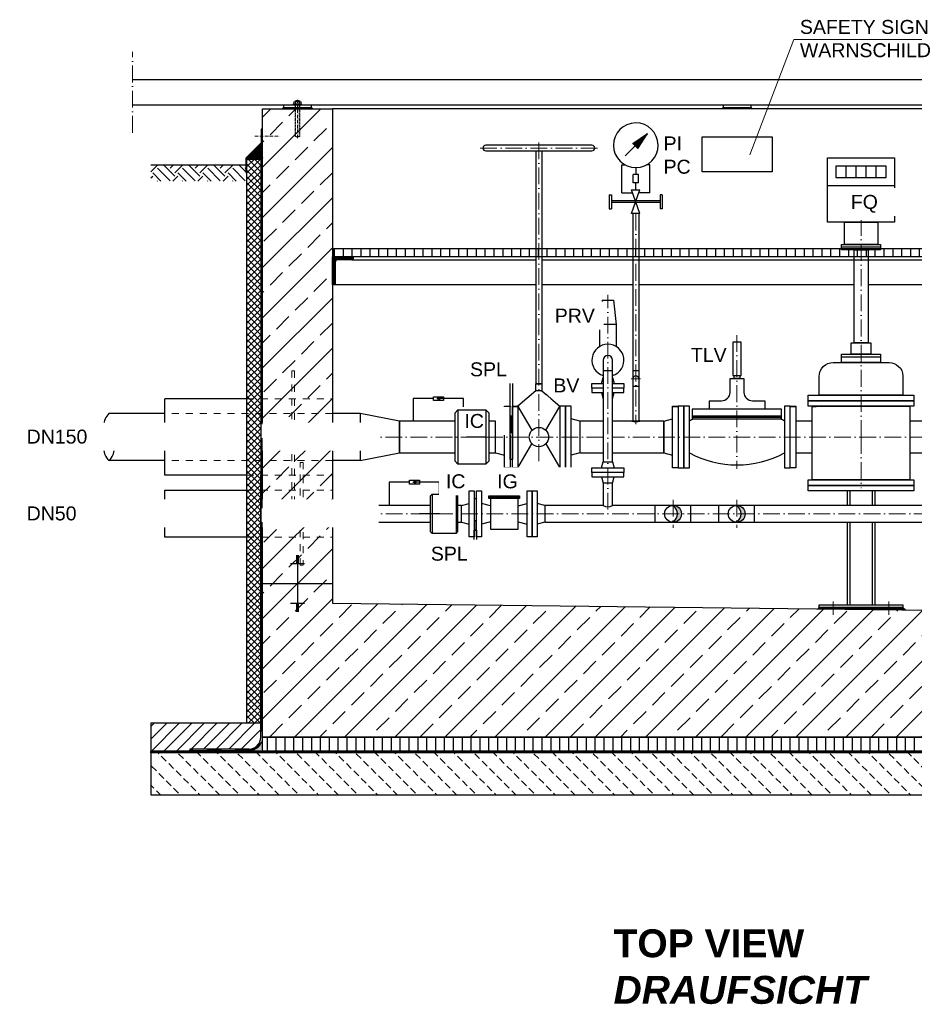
# Model space of a CAD drawing. Header units: millimetres. Extents: x 3814 to 923545, y -36595 to -4911.
# Tile 32 of 54: x 22687 to 25892, y -30260 to -26733. Entities that reach past the tile are written whole.
import ezdxf

# ---------------------------------------------------------------- set-up
doc = ezdxf.new("R2010")
doc.units = ezdxf.units.MM
doc.linetypes.add('ACAD_ISO10W100', pattern=[18, 12, -3, 0, -3])
doc.linetypes.add('JIS_02_1.0', pattern=[2, 1, -1])
for name, color, linetype, lineweight in [('Beschriftung', 7, 'Continuous', 9), ('P------T2', 7, 'Continuous', 18), ('P-DABDICHTUNG', 7, 'Continuous', 18)]:
    doc.layers.add(name, color=color, linetype=linetype, lineweight=lineweight)
doc.layers.add('P-MU050ENTL', color=7, linetype='Continuous')
doc.layers.add('P-MU150AUSL', color=7, linetype='Continuous')
doc.styles.add('LBB3.5M1000', font='isocp.shx', dxfattribs={"height": 3.5})

msp = doc.modelspace()

# ---------------------------------------------------------------- hatches: boundary and pattern name
at = {"lineweight": 0}
h = msp.add_hatch(dxfattribs=at)
h.set_pattern_fill('ANSI33', color=256, scale=20)
h.set_pattern_definition([(45, (9170.66, -28178.08), (-89.8026, 89.8026), []), (45, (9260.46, -28178.08), (-89.8026, 89.8026), [63.5, -31.75])])
h.paths.add_polyline_path([(26957.09009, -27908.08302), (26707.09009, -27908.08302), (26707.09009, -27053.08302), (26957.09009, -27053.08302)])
h.paths.add_polyline_path([(23807.09009, -28091.58302), (23557.09009, -28091.58302), (23557.09009, -27053.08302), (23807.09009, -27053.08302)])
h.paths.add_polyline_path([(23557.09009, -28091.58302), (23807.09009, -28091.58302), (23807.09009, -28823.08302), (26357.09009, -28853.08302), (26357.09009, -29053.08302), (26707.09009, -29053.08302), (26707.09009, -27908.08302), (26957.09009, -27908.08302), (26957.09009, -29303.08302), (23557.09009, -29303.08302)])
at = {"lineweight": 5}
h = msp.add_hatch(dxfattribs=at)
h.set_pattern_fill('ANSI36', color=256, angle=90)
h.set_pattern_definition([(135, (8553.8945, -27204.583), (-6.1739261, 1.683798), [7.9375, -1.5875, 0, -1.5875])])
h.paths.add_polyline_path([(23557.09009, -27176.58302), (23501.09009, -27232.58302), (23551.09009, -27232.58302), (23557.09009, -27232.58302)])
h = msp.add_hatch()
h.set_pattern_fill('EARTH', color=256, scale=10, angle=45)
h.set_pattern_definition([(45, (1779.82, -27282.22), (7e-15, 89.80256), [63.5, -63.5]), (45, (1762.98, -27265.38), (7e-15, 89.80256), [63.5, -63.5]), (45, (1746.14, -27248.545), (7e-15, 89.80256), [63.5, -63.5]), (135, (1746.14, -27237.32), (-89.80256, 7e-15), [63.5, -63.5]), (135, (1762.98, -27220.48), (-89.80256, 7e-15), [63.5, -63.5]), (135, (1779.82, -27203.644), (-89.80256, 7e-15), [63.5, -63.5])])
h.paths.add_polyline_path([(23157.09009, -27311.35868), (23157.09009, -27253.08302), (23497.13266, -27253.08302), (23497.13266, -27311.35868)])
h = msp.add_hatch()
h.set_pattern_fill('ANSI31', color=256, scale=10, angle=45)
h.set_pattern_definition([(90, (-76514.854, 10766.695), (-31.75, 5e-15), [])])
h.paths.add_polyline_path([(26531.24009, -27583.08302), (26531.24009, -27553.08302), (26702.09009, -27553.08302), (26702.09009, -27583.08302)])
h.paths.add_polyline_path([(26531.24009, -27553.08302), (26531.24009, -27583.08302), (23812.09009, -27583.08302), (23812.09009, -27553.08302)])
at = {"lineweight": 9}
h = msp.add_hatch(dxfattribs=at)
h.set_pattern_fill('ANSI31', color=256)
h.set_pattern_definition([(45, (-74914.854, 10766.6947), (-2.24506403, 2.24506403), [])])
edge = h.paths.add_edge_path()
edge.add_line((23807.09009, -27683.08302), (23807.09009, -27583.08302))
edge.add_line((23807.09009, -27583.08302), (23882.09009, -27583.08302))
edge.add_line((23882.09009, -27583.08302), (23882.09009, -27588.08302))
edge.add_arc((23877.09009, -27588.08302), 5, 270, 360, ccw=False)
edge.add_line((23877.09009, -27593.08302), (23827.09009, -27593.08302))
edge.add_arc((23827.09009, -27603.08302), 10, 450, 540)
edge.add_line((23817.09009, -27603.08302), (23817.09009, -27678.08302))
edge.add_arc((23812.09009, -27678.08302), 5, 270, 360, ccw=False)
edge.add_line((23812.09009, -27683.08302), (23807.09009, -27683.08302))
h = msp.add_hatch(color=256)
h.dxf.hatch_style = 1
h.paths.add_polyline_path([(23135.06813, -28228.08302), (23084.03017, -28257.5498), (23084.03017, -28198.61624)])
h = msp.add_hatch(color=256)
h.dxf.hatch_style = 1
h.paths.add_polyline_path([(23084.03017, -28503.08302), (23135.06813, -28473.61624), (23135.06813, -28532.5498)])
h = msp.add_hatch(color=256)
h.dxf.hatch_style = 1
h.paths.add_polyline_path([(25027.59009, -28472.93302, -0.4142135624), (25057.74009, -28503.08302), (25043.10225, -28503.08302, 0.2421638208)])
h.paths.add_polyline_path([(25043.10225, -28503.08302), (25057.74009, -28503.08302, -0.4142135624), (25027.59009, -28533.23302, 0.2421638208)])
h = msp.add_hatch(color=256)
h.dxf.hatch_style = 1
h.paths.add_polyline_path([(25255.59009, -28472.93302, -0.4142135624), (25285.74009, -28503.08302), (25271.10225, -28503.08302, 0.2421638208)])
h.paths.add_polyline_path([(25271.10225, -28503.08302), (25285.74009, -28503.08302, -0.4142135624), (25255.59009, -28533.23302, 0.2421638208)])
at = {"lineweight": 5}
h = msp.add_hatch(dxfattribs=at)
h.set_pattern_fill('NET3', color=256)
h.set_pattern_definition([(0, (8724.7737, -28842.9685), (0, 3.175), []), (60, (8724.7737, -28842.9685), (-2.74963066, 1.5875), []), (120, (8724.7737, -28842.9685), (-2.74963066, -1.5875), [])])
h.paths.add_polyline_path([(25551.04857, -28838.70713), (25851.04857, -28838.70713), (25859.5713, -28847.22986), (25546.21242, -28843.54328)])
h = msp.add_hatch()
h.set_pattern_fill('ANSI31', color=256, scale=10)
h.set_pattern_definition([(45, (27160.09, -29303.083), (-22.45064, 22.45064), [])])
edge = h.paths.add_edge_path()
edge.add_line((23296.71496, -29345.439), (23296.71496, -29353.08302))
edge.add_line((23296.71496, -29353.08302), (23157.09009, -29353.08302))
edge.add_line((23157.09009, -29353.08302), (23157.09009, -29253.08302))
edge.add_line((23157.09009, -29253.08302), (23551.09009, -29253.08302))
edge.add_line((23551.09009, -29253.08302), (23551.09009, -29303.08302))
edge.add_arc((23508.73411, -29303.08302), 42.35598, 270, 360, ccw=False)
edge.add_line((23508.73411, -29345.439), (23296.71496, -29345.439))
at = {"lineweight": 0}
h = msp.add_hatch(dxfattribs=at)
h.set_pattern_fill('AR-CONC', color=256, scale=0.48356)
h.set_pattern_definition([(50, (27039.2623, -29328.083), (3.4683817, -0.303444), [0.36267, -3.989368]), (355, (27039.2623, -29328.083), (-0.6709456, 3.6372986), [0.290136, -3.1914945]), (100.45144, (27039.5513, -29328.1083), (2.797436, 3.3338545), [0.308222, -3.3904412]), (46.1842, (27039.2623, -29327.116), (5.16075, -0.8003847), [0.544005, -5.984052]), (96.63564, (27039.6923, -29327.1826), (4.519649, 4.710446), [0.462333, -5.085665]), (351.18416, (27039.2623, -29327.116), (4.519649, 4.710446), [0.435204, -4.787242]), (21, (27039.7458, -29327.3577), (2.8864024, -1.946903), [0.36267, -3.989368]), (326, (27039.746, -29327.3577), (1.176575, 3.506534), [0.290136, -3.1914945]), (71.45144, (27039.9864, -29327.52), (4.0629775, 1.559631), [0.308222, -3.3904412]), (37.5, (27039.2623, -29328.083), (0.05880017, 1.6097408), [0, -3.1528098, 0, -3.2398505, 0, -3.2035835]), (7.5, (27039.2623, -29328.083), (1.2720985, 1.9072164), [0, -1.8471984, 0, -3.0802758, 0, -1.2209884]), (327.5, (27038.1839, -29328.083), (2.5813506, -0.1090663), [0, -1.2088994, 0, -3.7717663, 0, -5.0048437]), (317.5, (27037.7004, -29328.083), (2.8200537, 0.4840674), [0, -1.5715693, 0, -2.5048397, 0, -3.5541644])])
edge = h.paths.add_edge_path()
edge.add_line((23482.79102, -29353.08302), (23508.73411, -29351.439))
edge.add_arc((23508.73411, -29303.08302), 48.35598, 270, 360)
edge.add_line((23557.09009, -29303.08302), (23557.09009, -29353.08302))
edge.add_line((23557.09009, -29353.08302), (23482.79102, -29353.08302))
h = msp.add_hatch()
h.set_pattern_fill('ANSI31', color=256, scale=10, angle=45)
h.set_pattern_definition([(90, (25257.09, -29328.083), (-31.75, 5e-15), [])])
h.paths.add_polyline_path([(23557.09009, -29303.08302), (26957.09009, -29303.08302), (26957.09009, -29353.08302), (23557.09009, -29353.08302)])
h = msp.add_hatch(dxfattribs=at)
h.set_pattern_fill('BETON_UNBEWEHRT', color=256, scale=200, angle=90, pattern_type=2)
h.set_pattern_definition([(135, (-7379.054, -29273.73), (-35.35534, -35.35534), [25, -12.5])])
h.paths.add_polyline_path([(27357.09009, -29359.08302), (23157.09009, -29359.08302), (23157.09009, -29509.08302), (27357.09009, -29509.08302)])
at = {"layer": 'P-DABDICHTUNG'}
h = msp.add_hatch(dxfattribs=at)
h.set_pattern_fill('PLAST', scale=6, angle=90, style=0)
h.set_pattern_definition([(90, (12331.0047, -30652.6505), (-1.5, 9e-17), []), (90, (12330.8172, -30652.6505), (-1.5, 9e-17), []), (90, (12330.6297, -30652.6505), (-1.5, 9e-17), [])])
h.paths.add_polyline_path([(23296.71496, -29353.08302), (23296.71496, -29351.439), (23356.22207, -29351.439), (23356.22207, -29353.08302)])
at = {"layer": 'P-MU050ENTL', "linetype": 'Continuous', "ltscale": 10}
h = msp.add_hatch(color=256, dxfattribs=at)
h.dxf.hatch_style = 1
h.paths.add_polyline_path([(24182.77961, -28090.64509), (24190.54171, -28086.16364), (24190.54171, -28095.12653)])
h = msp.add_hatch(color=256, dxfattribs=at)
h.dxf.hatch_style = 1
h.paths.add_polyline_path([(24096.77961, -28389.96148), (24104.54171, -28385.48004), (24104.54171, -28394.44293)])

# ---------------------------------------------------------------- linework, layer by layer
at = {"linetype": 'ACAD_ISO10W100', "lineweight": 18, "ltscale": 5}
for p, q in [((23091.55626, -27138.08302), (23091.55626, -26848.08302)), ((24757.09009, -27193.08302), (24337.09009, -27193.08302)), ((25701.09009, -28228.08302), (25701.09009, -27451.497)), ((24777.74009, -28228.08302), (22955.09538, -28228.08302)), ((26655.766, -28228.08302), (24811.44009, -28228.08302)), ((25701.09009, -28228.08302), (25701.09009, -28411.08302)), ((26491.09009, -28503.08302), (22955.09538, -28503.08302)), ((25601.04857, -28817.04626), (25601.04857, -28864.88047)), ((25801.04857, -28817.04626), (25801.04857, -28864.88047))]:
    msp.add_line(p, q, dxfattribs=at)
for p, q in [((23091.55626, -26948.08302), (27017.09009, -26948.08302)), ((23091.55626, -27038.08302), (27017.09009, -27038.08302)), ((23632.09009, -27038.08302), (23632.09009, -27048.08302)), ((23732.09009, -27048.08302), (23732.09009, -27038.08302)), ((25207.09009, -27038.08302), (25207.09009, -27048.08302)), ((25307.09009, -27048.08302), (25307.09009, -27038.08302)), ((23632.09009, -27048.08302), (23627.09009, -27053.08302)), ((23632.09009, -27048.08302), (23732.09009, -27048.08302)), ((23732.09009, -27048.08302), (23737.09009, -27053.08302)), ((26707.09009, -27053.08302), (23807.09009, -27053.08302)), ((25207.09009, -27048.08302), (25202.09009, -27053.08302)), ((25207.09009, -27048.08302), (25307.09009, -27048.08302)), ((25307.09009, -27048.08302), (25312.09009, -27053.08302)), ((23501.09009, -27232.58302), (23557.09009, -27176.58302)), ((23157.09009, -27253.08302), (23497.13266, -27253.08302)), ((23557.09009, -27232.58302), (23511.09009, -27232.58302)), ((23551.09009, -27232.58302), (23557.09009, -27232.58302)), ((23551.09009, -27232.58302), (23557.09009, -27232.58302)), ((23877.09009, -27593.08302), (24537.09009, -27593.08302)), ((24557.09009, -27593.08302), (26531.24009, -27593.08302)), ((24537.09009, -27683.08302), (23812.09009, -27683.08302)), ((24883.44009, -27683.08302), (24557.09009, -27683.08302)), ((25676.09009, -27683.08302), (24904.74009, -27683.08302)), ((26050.94009, -27683.08302), (25726.09009, -27683.08302)), ((24774.09009, -27737.93302), (24764.09009, -27825.43302)), ((24774.09009, -27737.93302), (24814.09009, -27737.93302)), ((24814.09009, -27737.93302), (24824.09009, -27825.43302)), ((24824.09009, -27825.43302), (24764.09009, -27825.43302)), ((24764.09009, -27825.43302), (24764.09009, -27903.87948)), ((24824.09009, -27825.43302), (24824.09009, -27903.87948)), ((24771.59009, -28068.93302), (24777.24009, -28090.93302)), ((24810.94009, -28090.93302), (24816.59009, -28068.93302)), ((23207.09009, -28143.93302), (23007.09009, -28143.93302)), ((23907.09009, -28143.93302), (23807.09009, -28143.93302)), ((23207.09009, -28312.23302), (23007.09009, -28312.23302)), ((23907.09009, -28312.23302), (23807.09009, -28312.23302)), ((23007.09009, -28472.93302), (23207.09009, -28472.93302)), ((23807.09009, -28472.93302), (23907.09009, -28472.93302)), ((24963.59009, -28533.23302), (24963.59009, -28472.93302)), ((25091.59009, -28533.23302), (25091.59009, -28472.93302)), ((25191.59009, -28533.23302), (25191.59009, -28472.93302)), ((25319.59009, -28533.23302), (25319.59009, -28472.93302)), ((23207.09009, -28533.23302), (23007.09009, -28533.23302)), ((23907.09009, -28533.23302), (23807.09009, -28533.23302)), ((23687.09009, -28653.42974), (23677.09009, -28653.42974)), ((23687.09009, -28656.94965), (23677.09009, -28656.94965)), ((23687.09009, -28660.46955), (23677.09009, -28660.46955)), ((23687.09009, -28663.98946), (23677.09009, -28663.98946)), ((23682.09009, -28653.08302), (23682.09009, -28753.08302)), ((23707.09009, -28681.58898), (23657.09009, -28681.58898)), ((23687.09009, -28667.50936), (23677.09009, -28667.50936)), ((23687.09009, -28671.02927), (23677.09009, -28671.02927)), ((23687.09009, -28674.54917), (23677.09009, -28674.54917)), ((23687.09009, -28678.06907), (23677.09009, -28678.06907)), ((23557.09009, -28753.08302), (23807.09009, -28753.08302)), ((23682.09009, -28753.08302), (23682.09009, -28853.08302)), ((23707.09009, -28824.57706), (23657.09009, -28824.57706)), ((23687.09009, -28828.09697), (23677.09009, -28828.09697)), ((23687.09009, -28831.61687), (23677.09009, -28831.61687)), ((23687.09009, -28835.13678), (23677.09009, -28835.13678)), ((23687.09009, -28838.65668), (23677.09009, -28838.65668)), ((23687.09009, -28842.17659), (23677.09009, -28842.17659)), ((25551.04857, -28838.70713), (25546.21242, -28843.54328)), ((25851.04857, -28838.70713), (25859.5713, -28847.22986)), ((23687.09009, -28845.69649), (23677.09009, -28845.69649)), ((23687.09009, -28849.2164), (23677.09009, -28849.2164)), ((23687.09009, -28852.7363), (23677.09009, -28852.7363)), ((23551.09009, -29253.08302), (23157.09009, -29253.08302)), ((23157.09009, -29253.08302), (23157.09009, -29353.08302)), ((23551.09009, -29303.08302), (23551.09009, -29253.08302)), ((23551.09009, -29353.08302), (23157.09009, -29353.08302)), ((23551.09009, -29353.08302), (23157.09009, -29353.08302)), ((23157.09009, -29359.08302), (23157.09009, -29353.08302)), ((23551.09009, -29353.08302), (23157.09009, -29353.08302)), ((23157.09009, -29353.08302), (23557.09009, -29353.08302)), ((23296.71496, -29345.439), (23296.71496, -29353.08302)), ((23508.73411, -29345.439), (23296.71496, -29345.439)), ((23508.73411, -29351.439), (23296.71496, -29351.439))]:
    msp.add_line(p, q)
at = {"linetype": 'Continuous', "lineweight": 9}
for p, q in [((23697.09009, -27035.08302), (23667.09009, -27035.08302)), ((23667.09009, -27038.08302), (23667.09009, -27035.08302)), ((23668.69009, -27034.08302), (23668.69009, -27028.08302)), ((23692.02589, -27027.08302), (23672.15429, -27027.08302)), ((23690.09009, -27024.58302), (23674.09009, -27024.58302)), ((23674.09009, -27024.58302), (23674.09009, -27027.08302)), ((23675.31509, -27024.14792), (23675.31509, -27027.08302)), ((23675.61829, -27034.08302), (23675.61829, -27028.08302)), ((23688.56189, -27034.08302), (23688.56189, -27028.08302)), ((23688.86509, -27024.14792), (23688.86509, -27027.08302)), ((23690.09009, -27024.58302), (23690.09009, -27027.08302)), ((23695.49009, -27034.08302), (23695.49009, -27028.08302)), ((23697.09009, -27038.08302), (23697.09009, -27035.08302))]:
    msp.add_line(p, q, dxfattribs=at)
at = {"linetype": 'JIS_02_1.0', "lineweight": 5, "ltscale": 2}
for p, q in [((23673.59009, -27053.08302), (23673.59009, -27035.08302)), ((23674.09009, -27151.58302), (23674.09009, -27024.58302)), ((23675.31509, -27152.01808), (23675.31509, -27027.08302)), ((23688.86509, -27152.01808), (23688.86509, -27027.08302)), ((23690.09009, -27151.58302), (23690.09009, -27024.58302)), ((23690.59009, -27053.08302), (23690.59009, -27035.08302)), ((23690.09009, -27151.58302), (23674.09009, -27151.58302))]:
    msp.add_line(p, q, dxfattribs=at)
at = {"linetype": 'ACAD_ISO10W100', "lineweight": 5}
for p, q in [((23682.09009, -27158.08302), (23682.09009, -27020.02202)), ((23529.00205, -27150.35378), (23616.51311, -27150.35378))]:
    msp.add_line(p, q, dxfattribs=at)
at = {"linetype": 'JIS_02_1.0', "lineweight": 18, "ltscale": 25}
for p, q in [((23501.09009, -28091.58302), (23807.09009, -28091.58302)), ((23807.09009, -28143.93302), (23207.09009, -28143.93302)), ((23807.09009, -28312.23302), (23207.09009, -28312.23302)), ((23501.09009, -28364.58302), (23807.09009, -28364.58302)), ((23501.09009, -28418.68208), (23807.09009, -28418.68208)), ((23207.09009, -28472.93302), (23807.09009, -28472.93302)), ((23807.09009, -28533.23302), (23207.09009, -28533.23302)), ((23501.09009, -28586.98208), (23807.09009, -28586.98208))]:
    msp.add_line(p, q, dxfattribs=at)
at = {"linetype": 'JIS_02_1.0', "lineweight": 25, "ltscale": 50}
for p, q in [((27357.09009, -29356.08302), (23157.09009, -29356.08302)), ((23157.09009, -29356.08302), (27357.09009, -29356.08302)), ((23508.73411, -29348.439), (23296.71496, -29348.439))]:
    msp.add_line(p, q, dxfattribs=at)
for points in [[(23557.09009, -28091.58302), (23557.09009, -27053.08302), (23807.09009, -27053.08302), (23807.09009, -28823.08302), (26357.09009, -28853.08302), (26357.09009, -29053.08302), (26707.09009, -29053.08302), (26707.09009, -28853.08302), (26707.09009, -27053.08302), (26957.09009, -27053.08302), (26957.09009, -27908.08302)], [(26531.24009, -27583.08302), (23812.09009, -27583.08302), (23812.09009, -27553.08302), (26531.24009, -27553.08302)], [(26957.09009, -27908.08302), (26957.09009, -29303.08302), (26107.09009, -29303.08302), (26107.09009, -29303.08302), (23557.09009, -29303.08302), (23557.09009, -28091.58302)]]:
    msp.add_lwpolyline(points)
for points in [[(23499.13266, -27280.46626), (23499.13266, -27230.46626), (23554.24514, -27175.35378), (23554.24514, -27125.35378), (23552.24514, -27125.35378), (23552.24514, -27174.52535), (23497.13266, -27229.63783), (23497.13266, -27280.46626)], [(25382.09009, -27278.08302), (25132.09009, -27278.08302), (25132.09009, -27153.08302), (25382.09009, -27153.08302)], [(24047.09009, -28170.93302), (23907.09009, -28143.93302), (23907.09009, -28312.23302), (24047.09009, -28285.23302)], [(23135.06813, -28228.08302), (23084.03017, -28257.5498), (23084.03017, -28198.61624)], [(23084.03017, -28503.08302), (23135.06813, -28473.61624), (23135.06813, -28532.5498)], [(24315.09009, -28561.30589), (24323.09009, -28561.30589), (24323.09009, -28668.30589), (24315.09009, -28668.30589)], [(24316.59009, -28561.30589), (24316.59009, -28526.45778), (24321.59009, -28526.45778), (24321.59009, -28561.30589)], [(25851.04857, -28838.70713), (25551.04857, -28838.70713), (25551.04857, -28828.70713), (25851.04857, -28828.70713)], [(23557.09009, -29303.08302), (26957.09009, -29303.08302), (26957.09009, -29353.08302), (23557.09009, -29353.08302)], [(27357.09009, -29359.08302), (23157.09009, -29359.08302), (23157.09009, -29509.08302), (27357.09009, -29509.08302)]]:
    msp.add_lwpolyline(points, close=True)
msp.add_lwpolyline([(23807.09009, -27683.08302), (23807.09009, -27583.08302), (23882.09009, -27583.08302), (23882.09009, -27588.08302, -0.4142135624), (23877.09009, -27593.08302), (23827.09009, -27593.08302, 0.4142135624), (23817.09009, -27603.08302), (23817.09009, -27678.08302, -0.4142135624), (23812.09009, -27683.08302)], format="xyb", close=True)
at = {"linetype": 'JIS_02_1.0', "lineweight": 18, "ltscale": 25}
for points in [[(23672.09009, -28464.58302), (23662.09009, -28464.58302), (23662.09009, -27991.58302), (23672.09009, -27991.58302)], [(23692.09009, -28318.68208), (23702.09009, -28318.68208), (23702.09009, -28686.98208), (23692.09009, -28686.98208)]]:
    msp.add_lwpolyline(points, close=True, dxfattribs=at)
for centre in [(25027.59009, -28503.08302), (25255.59009, -28503.08302)]:
    msp.add_circle(centre, 30.15)
at = {"linetype": 'Continuous', "lineweight": 9}
for centre, radius, start, end in [((23672.15419, -27033.58302), 6.49999, 57.79575833, 122.20424167), ((23672.15419, -27028.58303), 6.49999, 237.79575833, 302.20424167), ((23682.09009, -27045.16635), 22.08333, 68.76068889, 111.23931111), ((23682.09009, -27048.52512), 21.4421, 72.43264167, 107.56735833), ((23682.09009, -27013.64092), 21.4421, 252.43264167, 287.56735833), ((23692.02599, -27033.58302), 6.49999, 57.79575833, 122.20424167), ((23692.02599, -27028.58303), 6.49999, 237.79575833, 302.20424167)]:
    msp.add_arc(centre, radius, start, end, dxfattribs=at)
at = {"linetype": 'JIS_02_1.0', "lineweight": 5, "ltscale": 2}
msp.add_arc((23682.09009, -27130.99969), 22.08333, 248.76068889, 291.23931111, dxfattribs=at)
for centre, radius, start, end in [((23045.78677, -28186.00802), 57.16414, 132.6049657, 227.3950343), ((23045.78677, -28270.15802), 57.16414, 132.6049657, 227.3950343), ((22968.39341, -28270.15802), 57.16414, 312.6049657, 47.3950343), ((23023.78663, -28488.00802), 22.49511, 137.92169072, 222.07830928), ((24794.09009, -28447.93102), 30.15, 236.02215405, 303.97784595), ((25006.04586, -28503.08302), 37.0564, 305.54839525, 54.45160475), ((25234.04586, -28503.08302), 37.0564, 305.54839525, 54.45160475), ((23023.78663, -28518.15802), 22.49511, 137.92169072, 222.07830928), ((22990.39356, -28518.15802), 22.49511, 317.92169072, 42.07830928), ((23508.73411, -29303.08302), 42.35598, 270, 0)]:
    msp.add_arc(centre, radius, start, end)
at = {"linetype": 'JIS_02_1.0', "lineweight": 25, "ltscale": 50}
msp.add_arc((23508.73411, -29303.08302), 45.35598, 270, 0, dxfattribs=at)
at = {"layer": 'P------T2', "color": 7}
for p, q in [((25302.38383, -27217.01688), (25459.77255, -26803.95627)), ((25459.77255, -26803.95627), (25962.19713, -26803.95627))]:
    msp.add_line(p, q, dxfattribs=at)
at = {"layer": 'P-DABDICHTUNG', "color": 7}
for p, q in [((23356.22207, -29351.439), (23356.22207, -29353.08302)), ((23508.73411, -29351.439), (23482.79102, -29353.08302))]:
    msp.add_line(p, q, dxfattribs=at)
msp.add_lwpolyline([(23557.09009, -29278.90503), (23557.09009, -29303.08302, -0.4142135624), (23508.73411, -29351.439)], format="xyb", dxfattribs=at)
at = {"layer": 'P-MU050ENTL', "linetype": 'Continuous', "ltscale": 10}
for p, q in [((24737.09009, -27183.08302), (24357.09009, -27183.08302)), ((24357.09009, -27203.08302), (24737.09009, -27203.08302)), ((25647.09009, -27298.08302), (25647.09009, -27258.08302)), ((25683.09009, -27298.08302), (25683.09009, -27258.08302)), ((25719.09009, -27298.08302), (25719.09009, -27258.08302)), ((25755.09009, -27298.08302), (25755.09009, -27258.08302)), ((25821.09009, -27328.08302), (25581.09009, -27328.08302)), ((25771.09009, -27548.08302), (25631.09009, -27548.08302)), ((25631.09009, -27941.08302), (25771.09009, -27941.08302)), ((24169.03214, -28090.64509), (24097.09009, -28090.64509)), ((24097.09009, -28090.64509), (24097.09009, -28170.93302)), ((24205.14804, -28090.64509), (24182.77961, -28090.64509)), ((24277.09009, -28090.64509), (24205.14804, -28090.64509)), ((24277.09009, -28131.08302), (24277.09009, -28090.64509)), ((24392.09009, -28170.93302), (24424.09009, -28162.58302)), ((24359.80176, -28228.08302), (24287.85971, -28228.08302)), ((24472.09009, -28338.08302), (24522.18795, -28252.16643)), ((24571.99223, -28252.16643), (24622.09009, -28338.08302)), ((24392.09009, -28285.23302), (24424.09009, -28293.58302)), ((24694.09009, -28285.23302), (24662.09009, -28293.58302)), ((24994.09009, -28285.23302), (25026.09009, -28293.58302)), ((24257.09009, -28325.08302), (24247.09009, -28315.08302)), ((24357.09009, -28325.08302), (24367.09009, -28315.08302)), ((24083.03214, -28389.96148), (24011.09009, -28389.96148)), ((24011.09009, -28389.96148), (24011.09009, -28472.93302)), ((24119.14804, -28389.96148), (24096.77961, -28389.96148)), ((24191.09009, -28389.96148), (24119.14804, -28389.96148)), ((24191.09009, -28433.08302), (24191.09009, -28389.96148)), ((24164.09009, -28433.08302), (24159.09009, -28438.08302)), ((24164.09009, -28433.08302), (24164.09009, -28573.08302)), ((24250.09009, -28433.08302), (24250.09009, -28573.08302)), ((24250.09009, -28433.08302), (24255.09009, -28438.08302)), ((25741.09009, -28421.08302), (25741.09009, -28472.93302)), ((24270.09009, -28472.93302), (24297.09009, -28465.69832)), ((24373.09009, -28474.2728), (24341.09009, -28465.69832)), ((24473.09009, -28474.2728), (24505.09009, -28465.69832)), ((24568.09009, -28472.93302), (24541.09009, -28465.69832)), ((24568.09009, -28472.93302), (24568.09009, -28533.23302)), ((24191.09009, -28503.08302), (24119.14804, -28503.08302)), ((24270.09009, -28533.23302), (24297.09009, -28540.46772)), ((24373.09009, -28531.89324), (24341.09009, -28540.46772)), ((24473.09009, -28531.89324), (24505.09009, -28540.46772)), ((24568.09009, -28533.23302), (24541.09009, -28540.46772)), ((25661.09009, -28533.23302), (25661.09009, -28828.70713)), ((25741.09009, -28533.23302), (25741.09009, -28828.70713)), ((24164.09009, -28573.08302), (24159.09009, -28568.08302)), ((24250.09009, -28573.08302), (24255.09009, -28568.08302))]:
    msp.add_line(p, q, dxfattribs=at)
for points in [[(25581.09009, -27228.08302), (25821.09009, -27228.08302), (25821.09009, -27458.08302), (25581.09009, -27458.08302)], [(25611.09009, -27298.08302), (25791.09009, -27298.08302), (25791.09009, -27258.08302), (25611.09009, -27258.08302)], [(25761.09009, -27538.08302), (25641.09009, -27538.08302), (25641.09009, -27458.08302), (25761.09009, -27458.08302)], [(25771.09009, -27558.08302), (25631.09009, -27558.08302), (25631.09009, -27538.08302), (25771.09009, -27538.08302)], [(25726.09009, -27891.08302), (25676.09009, -27891.08302), (25676.09009, -27558.08302), (25726.09009, -27558.08302)], [(25736.09009, -27931.08302), (25666.09009, -27931.08302), (25666.09009, -27891.08302), (25736.09009, -27891.08302)], [(25771.09009, -27961.08302), (25631.09009, -27961.08302), (25631.09009, -27931.08302), (25771.09009, -27931.08302)], [(24205.14804, -28097.63107), (24169.03214, -28097.63107), (24169.03214, -28083.6591), (24205.14804, -28083.6591)], [(24182.77961, -28090.64509), (24190.54171, -28086.16364), (24190.54171, -28095.12653)], [(25890.09009, -28098.08302), (25512.09009, -28098.08302), (25512.09009, -28078.08302), (25890.09009, -28078.08302)], [(24424.09009, -28338.08302), (24424.09009, -28118.08302), (24444.09009, -28118.08302), (24444.09009, -28338.08302)], [(24119.14804, -28396.94747), (24083.03214, -28396.94747), (24083.03214, -28382.9755), (24119.14804, -28382.9755)], [(24096.77961, -28389.96148), (24104.54171, -28385.48004), (24104.54171, -28394.44293)], [(24473.09009, -28448.08302), (24373.09009, -28448.08302), (24373.09009, -28558.08302), (24473.09009, -28558.08302)], [(24159.09009, -28472.93302), (23907.09009, -28472.93302), (23907.09009, -28533.23302), (24159.09009, -28533.23302)], [(24270.09009, -28472.93302), (24255.09009, -28472.93302), (24255.09009, -28533.23302), (24270.09009, -28533.23302)]]:
    msp.add_lwpolyline(points, close=True, dxfattribs=at)
for points in [[(24247.09009, -28170.93302), (24047.09009, -28170.93302), (24047.09009, -28285.23302), (24247.09009, -28285.23302)], [(25876.09009, -28285.23302), (25935.09009, -28285.23302), (25935.09009, -28170.93302), (25876.09009, -28170.93302)], [(24357.09009, -28325.08302), (24257.09009, -28325.08302)], [(23501.09009, -28586.98208), (23207.09009, -28586.98208), (23207.09009, -28418.68208), (23501.09009, -28418.68208)], [(24159.09009, -28568.08302), (24159.09009, -28438.08302)], [(24164.09009, -28433.08302), (24250.09009, -28433.08302)], [(24255.09009, -28438.08302), (24255.09009, -28568.08302)], [(24777.74009, -28472.93302), (24568.09009, -28472.93302), (24568.09009, -28533.23302), (26151.09009, -28533.23302)], [(26151.09009, -28472.93302), (24811.44009, -28472.93302)], [(25651.09009, -28533.23302), (25651.09009, -28828.70713), (25751.09009, -28828.70713), (25751.09009, -28533.23302)], [(24250.09009, -28573.08302), (24164.09009, -28573.08302)]]:
    msp.add_lwpolyline(points, dxfattribs=at)
for centre, start, end in [((24357.09009, -27193.08302), 90, 270), ((24737.09009, -27193.08302), 270, 90)]:
    msp.add_arc(centre, 10, start, end, dxfattribs=at)
at = {"layer": 'P-MU150AUSL', "linetype": 'Continuous', "ltscale": 10}
for p, q in [((24856.46009, -27221.5588), (24936.46459, -27141.5543)), ((24883.01049, -27177.1903), (24936.46459, -27141.5543)), ((24889.72019, -27183.9), (24923.26809, -27150.3519)), ((24890.94199, -27185.1219), (24930.59959, -27145.4643)), ((24892.16389, -27186.3437), (24934.30489, -27144.2027)), ((24893.38579, -27187.5656), (24930.59959, -27150.3518)), ((24900.82859, -27195.0084), (24936.46459, -27141.5543)), ((24900.82859, -27195.0084), (24883.01049, -27177.1903)), ((24883.61079, -27177.7906), (24886.61199, -27174.7893)), ((24884.83259, -27179.0125), (24893.94329, -27169.9018)), ((24886.05449, -27180.2343), (24901.27459, -27165.0143)), ((24886.05449, -27180.2343), (24901.27459, -27165.0143)), ((24887.27639, -27181.4562), (24908.60589, -27160.1268)), ((24888.49829, -27182.6781), (24915.93679, -27155.2395)), ((24889.72019, -27183.9), (24912.76439, -27160.8557)), ((24893.38579, -27187.5656), (24915.50719, -27165.4442)), ((24894.60769, -27188.7875), (24925.71209, -27157.6831)), ((24895.82959, -27190.0094), (24920.82449, -27165.0145)), ((24897.05149, -27191.2313), (24915.93689, -27172.3459)), ((24898.27339, -27192.4532), (24911.04929, -27179.6773)), ((24899.49529, -27193.6751), (24906.16179, -27187.0086)), ((24844.09009, -27353.0813), (24844.09009, -27253.0813)), ((24844.09009, -27253.0813), (24855.36029, -27253.0813)), ((24944.09009, -27253.0813), (24932.81989, -27253.0813)), ((24944.09009, -27353.0813), (24944.09009, -27253.0813)), ((24904.09009, -27288.0813), (24884.09009, -27288.0813)), ((24884.09009, -27318.0813), (24884.09009, -27288.0813)), ((24894.09009, -27263.0813), (24894.09009, -27288.0813)), ((24904.09009, -27318.0813), (24904.09009, -27288.0813)), ((24904.09009, -27318.0813), (24884.09009, -27318.0813)), ((24894.09009, -27343.0813), (24894.09009, -27318.0813)), ((24799.09009, -27360.5813), (24807.09009, -27360.5813)), ((24799.09009, -27360.5813), (24799.09009, -27410.5813)), ((24807.09009, -27360.5813), (24807.09009, -27410.5813)), ((24844.09009, -27353.0813), (24882.61949, -27353.0813)), ((24909.09009, -27428.0813), (24879.08959, -27343.0813)), ((24879.09009, -27343.0813), (24909.09009, -27343.0813)), ((24879.09009, -27428.0813), (24909.09019, -27343.0813)), ((24944.09009, -27353.0813), (24905.56069, -27353.0813)), ((24989.09009, -27360.5813), (24981.09009, -27360.5813)), ((24981.09009, -27360.5813), (24981.09009, -27410.5813)), ((24989.09009, -27360.5813), (24989.09009, -27410.5813)), ((24893.03099, -27382.5813), (24807.09009, -27382.5813)), ((24893.03129, -27388.5813), (24807.09009, -27388.5813)), ((24981.09009, -27388.5813), (24895.14869, -27388.5813)), ((24981.09009, -27382.5813), (24895.14899, -27382.5813)), ((24799.09009, -27410.5813), (24807.09009, -27410.5813)), ((24909.09009, -27428.0813), (24879.09009, -27428.0813)), ((24989.09009, -27410.5813), (24981.09009, -27410.5813)), ((23501.09009, -28091.58302), (23207.09009, -28091.58302)), ((23207.09009, -28364.58302), (23207.09009, -28091.58302)), ((23501.09009, -28364.58302), (23207.09009, -28364.58302))]:
    msp.add_line(p, q, dxfattribs=at)
msp.add_arc((24894.09009, -27183.0813), 80, 90.37571944, 90.37568611, dxfattribs=at)

# ---------------------------------------------------------------- texts
at = {"layer": 'Beschriftung', "char_height": 50, "attachment_point": 1, "style": 'LBB3.5M1000'}
for s, insert, width in [('{\\fArial|b0|i0|c0|p34;SAFETY SIGN\\PWARNSCHILD\\H1.0213x; }', (25481.87974, -26734.37121), 481.4125281), ('{\\fArial|b0|i0|c0|p34;PI\\PPC}', (24993.55145, -27151.67697), 118.0992725)]:
    msp.add_mtext(s, dxfattribs=dict(at, insert=insert, width=width))
at = {"layer": 'Beschriftung', "insert": (24814.41879, -29991.12863), "char_height": 100, "attachment_point": 1, "style": 'LBB3.5M1000'}
msp.add_mtext_dynamic_manual_height_columns('{\\fArial|b1|i0|c0|p34;TOP VIEW\\P\\fArial|b1|i1|c0|p34;DRAUFSICHT}', width=963.5542391, gutter_width=17.5, heights=[0], dxfattribs=at)

# ---------------------------------------------------------------- next in the draw order: texts
at = {"layer": 'Beschriftung', "char_height": 50, "width": 1235.8101064, "attachment_point": 1, "style": 'LBB3.5M1000', "bg_fill": 2}
for s, insert in [('{\\fArial|b0|i0|c0|p34;FQ}', (25664.25375, -27361.01463)), ('{\\fArial|b0|i0|c0|p34;DN150}', (22712.18599, -28201.55985)), ('{\\fArial|b0|i0|c0|p34;DN50}', (22712.18599, -28476.55985))]:
    msp.add_mtext(s, dxfattribs=dict(at, insert=insert))
at = {"layer": 'P-MU050ENTL', "linetype": 'Continuous', "ltscale": 10, "insert": (24280.13797, -28145.50438), "char_height": 50, "width": 1235.8101064, "attachment_point": 1, "style": 'LBB3.5M1000', "bg_fill": 2}
msp.add_mtext('{\\fArial|b0|i0|c0|p34;IC}', dxfattribs=at)

# ---------------------------------------------------------------- next in the draw order: hatches: boundary and pattern name
at = {"lineweight": 5}
h = msp.add_hatch(dxfattribs=at)
h.set_pattern_fill('ANSI37', color=256, scale=5)
h.set_pattern_definition([(45, (10281.894, -28242.833), (-11.22532, 11.22532), []), (135, (10281.894, -28242.833), (-11.22532, -11.22532), [])])
h.paths.add_polyline_path([(23501.09009, -27232.58302), (23551.09009, -27232.58302), (23551.09009, -29253.08302), (23501.09009, -29253.08302)])

# ---------------------------------------------------------------- next in the draw order: linework, layer by layer
at = {"linetype": 'JIS_02_1.0', "lineweight": 25, "ltscale": 50}
msp.add_line((23554.09009, -27232.58302), (23554.09009, -29303.08302), dxfattribs=at)
for p, q in [((24880.02056, -28170.9313), (24880.02056, -28169.9313)), ((24880.02056, -28169.9313), (24883.44009, -28169.9313)), ((24908.15962, -28169.9313), (24904.74009, -28169.9313)), ((24908.15962, -28170.9313), (24908.15962, -28169.9313)), ((23551.09009, -29303.08302), (23551.09009, -28364.58302))]:
    msp.add_line(p, q)
msp.add_lwpolyline([(23501.09009, -27232.58302), (23551.09009, -27232.58302), (23551.09009, -29253.08302), (23501.09009, -29253.08302)], close=True)
for centre, start, end in [((24894.09009, -28115.54023), 255.74806505, 284.25193495), ((24894.09009, -28113.78239), 259.26004999, 280.73995001)]:
    msp.add_arc(centre, 57.15, start, end)
at = {"layer": 'P-MU050ENTL', "linetype": 'Continuous', "ltscale": 10}
for p, q in [((24536.09009, -28062.08302), (24472.09009, -28118.08302)), ((25156.59009, -28098.08302), (25156.59009, -28128.08302)), ((24257.09009, -28131.08302), (24247.09009, -28141.08302)), ((24257.09009, -28131.08302), (24257.09009, -28325.08302)), ((24357.09009, -28131.08302), (24357.09009, -28325.08302)), ((24357.09009, -28131.08302), (24367.09009, -28141.08302)), ((24472.09009, -28118.08302), (24522.18795, -28203.99961)), ((24571.99223, -28203.99961), (24622.09009, -28118.08302)), ((24694.09009, -28170.93302), (24662.09009, -28162.58302)), ((24694.09009, -28170.93302), (24694.09009, -28285.23302)), ((24994.09009, -28170.93302), (25026.09009, -28162.58302)), ((24994.09009, -28170.93302), (24994.09009, -28285.23302)), ((25416.59009, -28153.08302), (25096.59009, -28153.08302)), ((25416.59009, -28158.08302), (25096.59009, -28158.08302))]:
    msp.add_line(p, q, dxfattribs=at)
for points in [[(24452.09009, -28153.51953), (24444.09009, -28153.51953), (24444.09009, -27991.51953), (24452.09009, -27991.51953)], [(25890.09009, -28118.08302), (25512.09009, -28118.08302), (25512.09009, -28098.08302), (25890.09009, -28098.08302)], [(24452.09009, -28338.08302), (24452.09009, -28118.08302), (24472.09009, -28118.08302), (24472.09009, -28338.08302)], [(24642.09009, -28338.08302), (24642.09009, -28118.08302), (24622.09009, -28118.08302), (24622.09009, -28338.08302)], [(24662.09009, -28338.08302), (24662.09009, -28118.08302), (24642.09009, -28118.08302), (24642.09009, -28338.08302)], [(25416.59009, -28128.08302), (25096.59009, -28128.08302), (25096.59009, -28163.08302), (25416.59009, -28163.08302)], [(24392.09009, -28170.93302), (24367.09009, -28170.93302), (24367.09009, -28285.23302), (24392.09009, -28285.23302)]]:
    msp.add_lwpolyline(points, close=True, dxfattribs=at)
for points in [[(24257.09009, -28131.08302), (24357.09009, -28131.08302)], [(24247.09009, -28315.08302), (24247.09009, -28141.08302)], [(24367.09009, -28141.08302), (24367.09009, -28315.08302)], [(24452.09009, -28147.08302), (24452.09009, -28309.08302), (24444.09009, -28309.08302), (24444.09009, -28147.08302)], [(24445.59009, -28153.51953), (24445.59009, -28211.69141), (24450.59009, -28211.69141), (24450.59009, -28153.51953)], [(24777.74009, -28170.93302), (24694.09009, -28170.93302), (24694.09009, -28285.23302), (24777.74009, -28285.23302)], [(24811.44009, -28285.23302), (24994.09009, -28285.23302), (24994.09009, -28170.93302), (24811.44009, -28170.93302)], [(25526.09009, -28170.93302), (25467.09009, -28170.93302), (25467.09009, -28285.23302), (25526.09009, -28285.23302)]]:
    msp.add_lwpolyline(points, dxfattribs=at)
msp.add_circle((24547.09009, -28228.08302), 34.64285, dxfattribs=at)
for start, end in [(115.45157527, 118.21476789), (61.78523211, 64.54842473)]:
    msp.add_arc((25256.59009, -28488.71747), 360.63445, start, end, dxfattribs=at)

# ---------------------------------------------------------------- next in the draw order: texts
at = {"layer": 'Beschriftung', "char_height": 50, "width": 1235.8101064, "attachment_point": 1, "style": 'LBB3.5M1000', "bg_fill": 2}
for s, insert in [('{\\fArial|b0|i0|c0|p34;SPL}', (24300.38862, -27960.5915)), ('{\\fArial|b0|i0|c0|p34;IG}', (24397.57746, -28361.76718))]:
    msp.add_mtext(s, dxfattribs=dict(at, insert=insert))
at = {"layer": 'P-MU050ENTL', "linetype": 'Continuous', "ltscale": 10, "insert": (24213.94837, -28361.48653), "char_height": 50, "width": 75.1611692, "attachment_point": 1, "style": 'LBB3.5M1000', "bg_fill": 2}
msp.add_mtext('{\\fArial|b0|i0|c0|p34;IC}', dxfattribs=at)

# ---------------------------------------------------------------- next in the draw order: linework, layer by layer
at = {"linetype": 'ACAD_ISO10W100', "lineweight": 18, "ltscale": 5}
for p, q in [((24547.09009, -28314.17364), (24547.09009, -27163.08302)), ((24894.09009, -27428.0813), (24894.09009, -28181.98328)), ((24794.09009, -28487.82633), (24794.09009, -27718.4572)), ((24877.30403, -28019.5813), (24910.87615, -28019.5813)), ((25027.59009, -28452.93302), (25027.59009, -28553.23302)), ((25255.59009, -28452.93302), (25255.59009, -28553.23302))]:
    msp.add_line(p, q, dxfattribs=at)
for p, q in [((24883.44009, -27428.0813), (24883.44009, -28169.9313)), ((24904.74009, -27428.0813), (24904.74009, -28169.9313)), ((24777.24009, -27952.93302), (24777.24009, -27990.93302)), ((24810.94009, -27990.93302), (24810.94009, -27952.93302)), ((24904.74009, -27991.5813), (24883.44009, -27991.5813)), ((24771.59009, -28036.93302), (24777.24009, -28014.93302)), ((24810.94009, -28014.93302), (24816.59009, -28036.93302)), ((24904.74009, -28047.5813), (24883.44009, -28047.5813)), ((24771.59009, -28338.93302), (24777.24009, -28316.93302)), ((24810.94009, -28316.93302), (24816.59009, -28338.93302)), ((24771.59009, -28370.93302), (24777.24009, -28392.93302)), ((24810.94009, -28392.93302), (24816.59009, -28370.93302)), ((24810.94009, -28392.93302), (24777.24009, -28392.93302)), ((24777.24009, -28392.93302), (24777.24009, -28472.93302)), ((24810.94009, -28472.93302), (24810.94009, -28392.93302))]:
    msp.add_line(p, q)
for points in [[(24810.94009, -27990.93302), (24777.24009, -27990.93302), (24777.24009, -28316.93302), (24810.94009, -28316.93302)], [(24851.59009, -28354.93302), (24736.59009, -28354.93302), (24736.59009, -28338.93302), (24851.59009, -28338.93302)], [(24851.59009, -28354.93302), (24736.59009, -28354.93302), (24736.59009, -28370.93302), (24851.59009, -28370.93302)], [(24315.09009, -28585.58302), (24297.09009, -28585.58302), (24297.09009, -28420.58302), (24315.09009, -28420.58302)], [(24341.09009, -28585.58302), (24323.09009, -28585.58302), (24323.09009, -28420.58302), (24341.09009, -28420.58302)]]:
    msp.add_lwpolyline(points, close=True)
for points in [[(24810.94009, -28036.93302), (24851.59009, -28036.93302), (24851.59009, -28052.93302), (24810.94009, -28052.93302)], [(24810.94009, -28068.93302), (24851.59009, -28068.93302), (24851.59009, -28052.93302), (24810.94009, -28052.93302)], [(24321.59009, -28556.58302), (24323.09009, -28556.58302), (24323.09009, -28449.58302), (24315.09009, -28449.58302), (24315.09009, -28556.58302), (24316.59009, -28556.58302)]]:
    msp.add_lwpolyline(points)
for centre, radius in [((24794.09009, -27952.93302), 16.85), ((24894.09009, -28019.5813), 10.65)]:
    msp.add_arc(centre, radius, 0, 180)
at = {"layer": 'P-MU050ENTL', "linetype": 'Continuous', "ltscale": 10}
for p, q in [((24478.09009, -28443.55227), (24368.09009, -28443.55227)), ((25661.09009, -28421.08302), (25661.09009, -28472.93302))]:
    msp.add_line(p, q, dxfattribs=at)
for points in [[(25851.04384, -28008.93302), (25851.09009, -28078.08302), (25551.09009, -28078.08302), (25551.09009, -28011.08302, -0.4142135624), (25601.09009, -27961.08302), (25801.09009, -27961.08302, -0.4016706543), (25851.04384, -28008.93302, -0.4016706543)], [(25156.59009, -28098.08302), (25201.59009, -28098.08302, 0.4142135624), (25231.59009, -28068.08302), (25231.59009, -28018.08302), (25281.59009, -28018.08302), (25281.59009, -28068.08302, 0.4142135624), (25311.59009, -28098.08302), (25356.59009, -28098.08302), (25356.59009, -28128.08302)]]:
    msp.add_lwpolyline(points, format="xyb", dxfattribs=at)
for points in [[(25266.59009, -28018.08302), (25246.59009, -28018.08302), (25246.59009, -28008.08302), (25266.59009, -28008.08302)], [(25026.09009, -28338.08302), (25026.09009, -28118.08302), (25046.09009, -28118.08302), (25046.09009, -28338.08302)], [(25046.09009, -28118.08302), (25046.09009, -28338.08302), (25066.09009, -28338.08302), (25066.09009, -28118.08302)], [(25066.09009, -28118.08302), (25066.09009, -28338.08302), (25086.09009, -28338.08302), (25086.09009, -28118.08302)], [(25427.09009, -28118.08302), (25427.09009, -28338.08302), (25447.09009, -28338.08302), (25447.09009, -28118.08302)], [(25447.09009, -28338.08302), (25447.09009, -28118.08302), (25467.09009, -28118.08302), (25467.09009, -28338.08302)], [(25876.09009, -28381.08302), (25526.09009, -28381.08302), (25526.09009, -28118.08302), (25876.09009, -28118.08302)], [(25890.09009, -28401.08302), (25512.09009, -28401.08302), (25512.09009, -28381.08302), (25890.09009, -28381.08302)], [(25890.09009, -28421.08302), (25512.09009, -28421.08302), (25512.09009, -28401.08302), (25890.09009, -28401.08302)], [(24478.09009, -28448.08302), (24368.09009, -28448.08302), (24368.09009, -28439.02153), (24478.09009, -28439.02153)], [(24505.09009, -28420.58302), (24523.09009, -28420.58302), (24523.09009, -28585.58302), (24505.09009, -28585.58302)], [(24541.09009, -28585.58302), (24523.09009, -28585.58302), (24523.09009, -28420.58302), (24541.09009, -28420.58302)]]:
    msp.add_lwpolyline(points, close=True, dxfattribs=at)
msp.add_lwpolyline([(25751.09009, -28472.93302), (25751.09009, -28421.08302), (25651.09009, -28421.08302), (25651.09009, -28472.93302)], dxfattribs=at)
msp.add_arc((25256.59009, -27967.44857), 360.63445, 241.78523211, 298.21476789, dxfattribs=at)

# ---------------------------------------------------------------- next in the draw order: texts
at = {"layer": 'Beschriftung', "char_height": 50, "attachment_point": 1, "style": 'LBB3.5M1000', "bg_fill": 2}
for s, insert, width in [('{\\fArial|b0|i0|c0|p34;TLV}', (25091.43461, -27908.95229), 155.8959615), ('{\\fArial|b0|i0|c0|p34;BV}', (24598.81514, -28018.13259), 97.8090425)]:
    msp.add_mtext(s, dxfattribs=dict(at, insert=insert, width=width))

# ---------------------------------------------------------------- next in the draw order: linework, layer by layer
at = {"linetype": 'ACAD_ISO10W100', "lineweight": 18, "ltscale": 5}
msp.add_line((25256.59009, -27862.71715), (25256.59009, -28342.15541), dxfattribs=at)
for points in [[(24777.24009, -28052.93302), (24736.59009, -28052.93302), (24736.59009, -28036.93302), (24777.24009, -28036.93302)], [(24777.24009, -28052.93302), (24736.59009, -28052.93302), (24736.59009, -28068.93302), (24777.24009, -28068.93302)]]:
    msp.add_lwpolyline(points)
msp.add_arc((24794.09009, -27952.93302), 57.5, 287.04025278, 252.95974722)
at = {"layer": 'P-MU050ENTL', "linetype": 'Continuous', "ltscale": 10}
msp.add_line((24558.09009, -28062.08302), (24622.09009, -28118.08302), dxfattribs=at)
for points in [[(24557.09009, -28038.08302), (24537.09009, -28038.08302), (24537.09009, -27203.08302), (24557.09009, -27203.08302)], [(25271.59009, -27888.08302), (25241.59009, -27888.08302), (25241.59009, -28008.08302), (25271.59009, -28008.08302)], [(24558.09009, -28062.08302), (24536.09009, -28062.08302), (24536.09009, -28038.08302), (24558.09009, -28038.08302)]]:
    msp.add_lwpolyline(points, close=True, dxfattribs=at)

# ---------------------------------------------------------------- next in the draw order: texts
at = {"layer": 'Beschriftung', "char_height": 50, "attachment_point": 1, "style": 'LBB3.5M1000', "bg_fill": 2}
for s, insert, width in [('{\\fArial|b0|i0|c0|p34;PRV}', (24603.89599, -27768.176), 149.8893404), ('{\\fArial|b0|i0|c0|p34;SPL}', (24160.09449, -28620.90809), 1235.8101064)]:
    msp.add_mtext(s, dxfattribs=dict(at, insert=insert, width=width))

doc.saveas('drawing.dxf')
